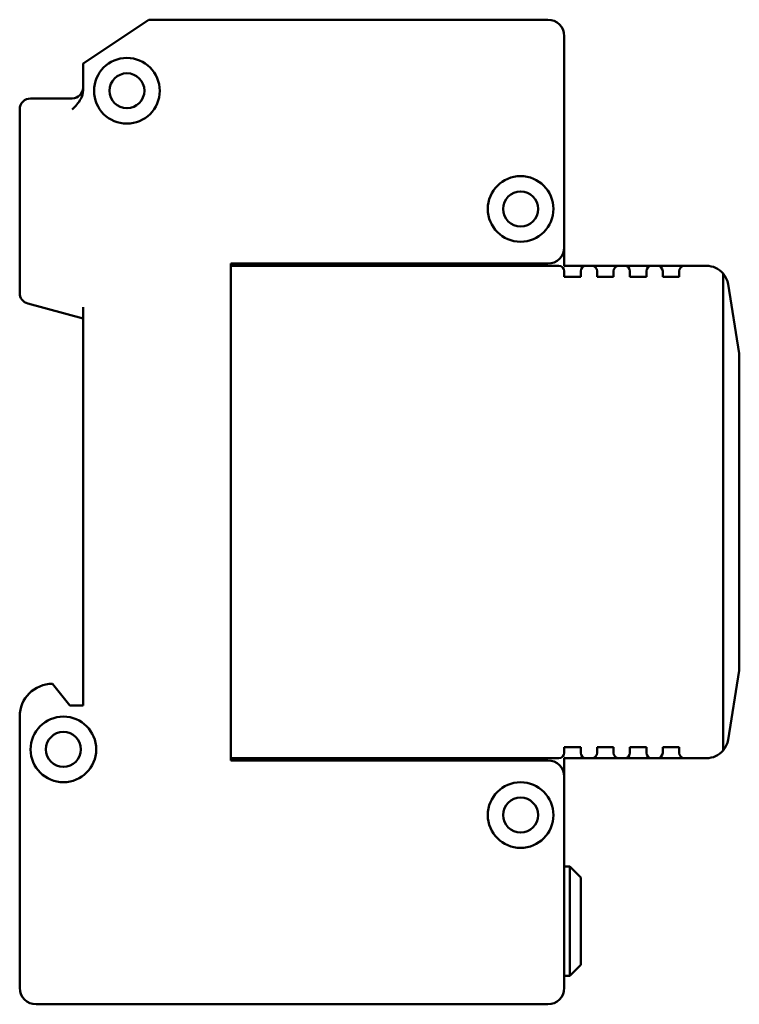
# Model space of a CAD drawing. Header units: millimetres. Extents: x 57 to 365, y 64 to 271.
# Tile 2 of 2: x 300 to 365, y 64 to 154. Entities that reach past the tile are written whole.
import ezdxf

# ---------------------------------------------------------------- set-up
doc = ezdxf.new("R2010")
doc.units = ezdxf.units.MM
doc.layers.add('Viditelné hrany(CSN)', color=7, linetype='Continuous', lineweight=50)

msp = doc.modelspace()

# ---------------------------------------------------------------- linework, layer by layer
at = {"layer": 'Viditelné hrany(CSN)'}
for p, q in [((305.426, 149.844), (311.426, 153.844)), ((311.426, 153.844), (347.926, 153.844)), ((349.426, 152.344), (349.426, 133.044)), ((305.426, 147.376), (305.426, 149.844)), ((304.426, 146.644), (300.626, 146.644)), ((299.626, 145.644), (299.626, 128.866)), ((349.426, 133.044), (349.426, 131.344)), ((318.926, 86.144), (318.926, 131.544)), ((318.926, 131.544), (347.926, 131.544)), ((318.926, 131.344), (348.926, 131.344)), ((349.426, 131.344), (351.426, 131.344)), ((349.426, 130.344), (349.426, 130.844)), ((350.926, 130.844), (350.926, 130.344)), ((351.426, 131.344), (351.926, 131.344)), ((351.926, 131.344), (354.426, 131.344)), ((352.426, 130.344), (352.426, 130.844)), ((353.926, 130.844), (353.926, 130.344)), ((354.426, 131.344), (354.926, 131.344)), ((354.926, 131.344), (357.426, 131.344)), ((355.426, 130.344), (355.426, 130.844)), ((356.926, 130.844), (356.926, 130.344)), ((357.426, 131.344), (357.926, 131.344)), ((357.926, 131.344), (360.426, 131.344)), ((358.426, 130.344), (358.426, 130.844)), ((359.926, 130.844), (359.926, 130.344)), ((360.426, 131.344), (362.425, 131.344)), ((363.936, 130.654), (363.936, 87.034)), ((350.926, 130.344), (349.426, 130.344)), ((353.926, 130.344), (352.426, 130.344)), ((356.926, 130.344), (355.426, 130.344)), ((359.926, 130.344), (358.426, 130.344)), ((365.426, 123.344), (364.399, 129.665)), ((300.367, 127.9), (305.426, 126.544)), ((305.426, 91.144), (305.426, 127.579)), ((365.426, 114.844), (365.426, 123.344)), ((365.426, 102.844), (365.426, 114.844)), ((365.426, 94.344), (365.426, 102.844)), ((364.399, 88.023), (365.426, 94.344)), ((302.626, 93.144), (304.226, 91.144)), ((304.226, 91.144), (305.426, 91.144)), ((299.626, 65.344), (299.626, 90.144)), ((349.426, 86.844), (349.426, 87.344)), ((349.426, 87.344), (350.926, 87.344)), ((350.926, 87.344), (350.926, 86.844)), ((352.426, 86.844), (352.426, 87.344)), ((352.426, 87.344), (353.926, 87.344)), ((353.926, 87.344), (353.926, 86.844)), ((355.426, 86.844), (355.426, 87.344)), ((355.426, 87.344), (356.926, 87.344)), ((356.926, 87.344), (356.926, 86.844)), ((358.426, 86.844), (358.426, 87.344)), ((358.426, 87.344), (359.926, 87.344)), ((359.926, 87.344), (359.926, 86.844)), ((348.926, 86.344), (318.926, 86.344)), ((347.926, 86.144), (318.926, 86.144)), ((349.426, 86.344), (349.426, 84.644)), ((351.426, 86.344), (349.426, 86.344)), ((351.926, 86.344), (351.426, 86.344)), ((354.426, 86.344), (351.926, 86.344)), ((354.926, 86.344), (354.426, 86.344)), ((357.426, 86.344), (354.926, 86.344)), ((357.926, 86.344), (357.426, 86.344)), ((360.426, 86.344), (357.926, 86.344)), ((362.425, 86.344), (360.426, 86.344)), ((349.426, 84.644), (349.426, 65.344)), ((349.426, 76.444), (349.926, 76.444)), ((349.926, 66.444), (349.926, 76.444)), ((350.926, 75.444), (349.926, 76.444)), ((350.926, 75.444), (350.926, 67.444)), ((350.926, 67.444), (349.926, 66.444)), ((349.426, 66.444), (349.926, 66.444)), ((347.926, 63.844), (301.126, 63.844))]:
    msp.add_line(p, q, dxfattribs=at)
for centre, radius in [((309.426, 147.344), 3), ((309.426, 147.344), 1.6), ((345.426, 136.544), 3), ((345.426, 136.544), 1.6), ((303.626, 87.144), 3), ((303.626, 87.144), 1.6), ((345.426, 81.144), 3), ((345.426, 81.144), 1.6)]:
    msp.add_circle(centre, radius, dxfattribs=at)
for centre, radius, start, end in [((347.926, 152.344), 1.5, 0, 90), ((304.426, 147.644), 1, 270, 0), ((300.626, 145.644), 1, 90, 180), ((347.926, 133.044), 1.5, 270, 0), ((348.926, 130.844), 0.5, 0, 90), ((351.426, 130.844), 0.5, 90, 180), ((351.926, 130.844), 0.5, 0, 90), ((354.426, 130.844), 0.5, 90, 180), ((354.926, 130.844), 0.5, 0, 90), ((357.426, 130.844), 0.5, 90, 180), ((357.926, 130.844), 0.5, 0, 90), ((360.426, 130.844), 0.5, 90, 180), ((362.425, 129.344), 2, 40.92068, 90), ((362.425, 129.344), 2, 9.22989, 40.92068), ((300.626, 128.866), 1, 180, 255), ((302.626, 90.144), 3, 90, 180), ((362.425, 88.344), 2, 319.07932, 350.77011), ((348.926, 86.844), 0.5, 270, 0), ((351.426, 86.844), 0.5, 180, 270), ((351.926, 86.844), 0.5, 270, 0), ((354.426, 86.844), 0.5, 180, 270), ((354.926, 86.844), 0.5, 270, 0), ((357.426, 86.844), 0.5, 180, 270), ((357.926, 86.844), 0.5, 270, 0), ((360.426, 86.844), 0.5, 180, 270), ((362.425, 88.344), 2, 270, 319.07932), ((347.926, 84.644), 1.5, 0, 90), ((301.126, 65.344), 1.5, 180, 270), ((347.926, 65.344), 1.5, 270, 0)]:
    msp.add_arc(centre, radius, start, end, dxfattribs=at)
msp.add_open_spline([(304.426, 145.644), (304.703, 145.921), (305.03, 146.259), (305.337, 146.829), (305.426, 147.121), (305.426, 147.376)], degree=3, knots=[0, 0, 0, 0, 0.1175628, 0.1175628, 0.194026, 0.194026, 0.194026, 0.194026], dxfattribs=at)

doc.saveas('drawing.dxf')
